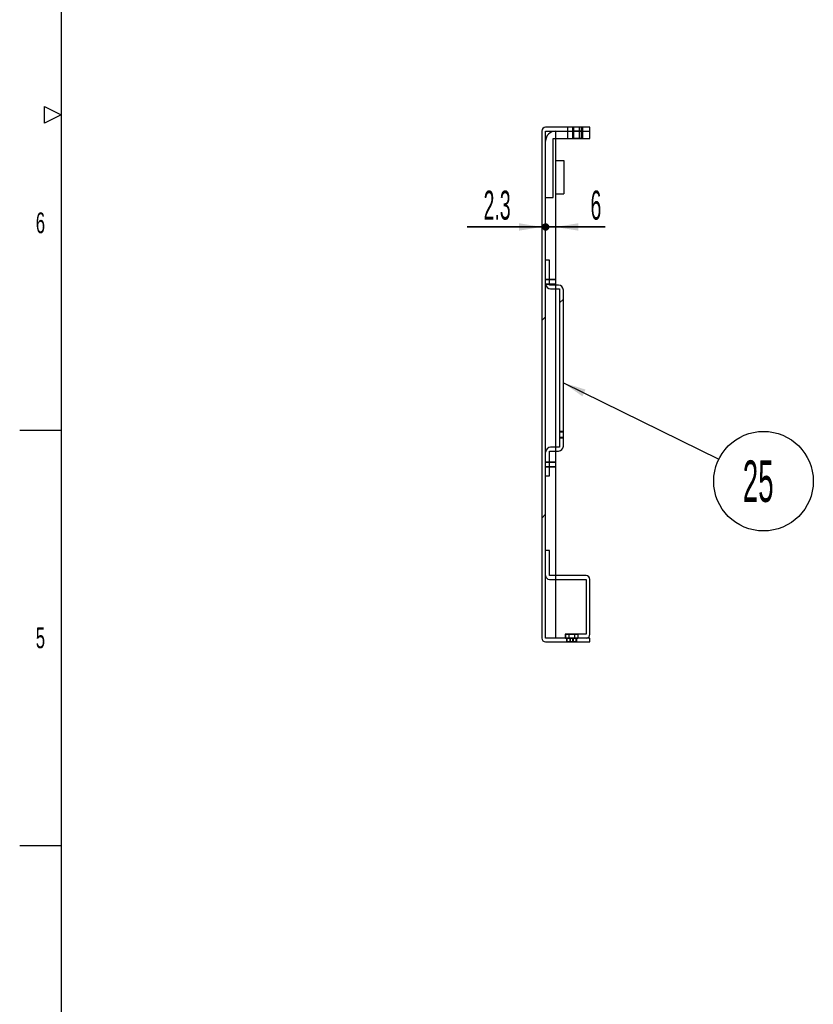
# Model space of a CAD drawing. Header units: millimetres. Extents: x 0 to 839, y 0 to 593.
# Tile 2 of 11: x 20 to 116, y 191 to 309. Entities that reach past the tile are written whole.
import ezdxf

# ---------------------------------------------------------------- set-up
doc = ezdxf.new("R2010")
doc.units = ezdxf.units.MM
doc.header["$LTSCALE"] = 46.255
doc.linetypes.add('HIDDEN', pattern=[0.2, 0.1, -0.1])
doc.layers.get('0').update_dxf_attribs({"linetype": 'CONTINUOUS'})
for name, color, linetype in [('3_DATUM_AXES', 7, 'CONTINUOUS'), ('ALL_AXIS', 7, 'CONTINUOUS'), ('DEFAULT_2', 8, 'HIDDEN')]:
    doc.layers.add(name, color=color, linetype=linetype)
doc.styles.get("Standard").update_dxf_attribs({"font": 'txt', "width": 0.5})
doc.styles.add('TEXTSTYLE_2', font='txt', dxfattribs={"width": 0.6})
doc.dimstyles.new('DIMSTYLE_5', dxfattribs={"dimtxt": 3.5, "dimasz": 2.76, "dimexe": 2, "dimexo": 1, "dimgap": 0.875, "dimtad": 1, "dimdec": 3, "dimlfac": 5, "dimdsep": 46, "dimtxsty": 'Standard', "dimblk": '_FILLED', "dimblk1": '_FILLED', "dimblk2": '_FILLED', "dimcen": 0.09, "dimadec": 3, "dimazin": 2, "dimtp": 0.1, "dimtm": 0.1, "dimtfac": 1, "dimtdec": 3, "dimtofl": 0, "dimtmove": 0, "dimatfit": 3, "dimldrblk": '_FILLED', "dimfxl": 0, "dimtolj": 1, "dimarcsym": 0})
doc.dimstyles.get("Standard").update_dxf_attribs({"dimtxt": 3.5, "dimasz": 2.76, "dimexe": 2, "dimexo": 1, "dimtad": 1, "dimdec": 3, "dimdsep": 46, "dimtxsty": 'Standard', "dimblk": '_FILLED', "dimblk1": '_FILLED', "dimblk2": '_FILLED', "dimcen": 0.09, "dimadec": 3, "dimazin": 2, "dimtol": 1, "dimtp": 0.001, "dimtm": 0.001, "dimtfac": 1, "dimtdec": 3, "dimtofl": 0, "dimtmove": 0, "dimatfit": 3, "dimldrblk": '_FILLED', "dimfxl": 0, "dimtolj": 1, "dimarcsym": 0})
pattern_1 = [(45, (0, 0), (-11.8935, 11.8935), [])]

# ---------------------------------------------------------------- blocks, each defined once
blk = doc.blocks.new('_FILLED')
at = {"color": 0, "linetype": 'ByBlock'}
blk.add_solid([(0, 0), (-1, 0.163), (-1, -0.163)], dxfattribs=at)
blk = doc.blocks.new('_DOT')
at = {"color": 0, "linetype": 'ByBlock'}
blk.add_line((-0.163, 0), (-1, 0), dxfattribs=at)
at = {"color": 0, "linetype": 'ByBlock', "const_width": 0.163}
blk.add_lwpolyline([(-0.082, 0, 1), (0.082, 0, 1)], format="xyb", close=True, dxfattribs=at)
blk = doc.blocks.new('*D84')
at = {"color": 2, "linetype": 'Continuous'}
for p, q in [((82.92, 284.5), (73.91, 284.5)), ((73.91, 284.5), (83.15, 284.5)), ((88.38, 284.5), (83.15, 284.5)), ((83.38, 284.5), (88.38, 284.5))]:
    blk.add_line(p, q, dxfattribs=at)
at = {"color": 2, "linetype": 'Continuous', "xscale": 2.76, "yscale": 2.76, "zscale": 2.76}
blk.add_blockref('_FILLED', (82.92, 284.5), dxfattribs=at)
at = {"color": 2, "linetype": 'Continuous', "xscale": 2.76, "yscale": 2.76, "zscale": 2.76, "rotation": 180}
blk.add_blockref('_DOT', (83.38, 284.5), dxfattribs=at)
at = {"color": 2, "linetype": 'Continuous', "insert": (79.16, 288.88), "char_height": 3.5, "width": 5.25, "attachment_point": 3, "line_spacing_factor": 0.9}
blk.add_mtext('2.3', dxfattribs=at)
blk = doc.blocks.new('*D85')
at = {"color": 2, "linetype": 'Continuous'}
for p, q in [((83.38, 284.5), (78.38, 284.5)), ((78.38, 284.5), (83.98, 284.5)), ((90.54, 284.5), (83.98, 284.5)), ((84.58, 284.5), (90.54, 284.5))]:
    blk.add_line(p, q, dxfattribs=at)
at = {"color": 2, "linetype": 'Continuous', "xscale": 2.76, "yscale": 2.76, "zscale": 2.76}
blk.add_blockref('_DOT', (83.38, 284.5), dxfattribs=at)
at = {"color": 2, "linetype": 'Continuous', "xscale": 2.76, "yscale": 2.76, "zscale": 2.76, "rotation": 180}
blk.add_blockref('_FILLED', (84.58, 284.5), dxfattribs=at)
at = {"color": 2, "linetype": 'Continuous', "insert": (88.79, 288.88), "char_height": 3.5, "width": 1.75, "attachment_point": 1, "line_spacing_factor": 0.9}
blk.add_mtext('6', dxfattribs=at)
blk = doc.blocks.new('CUSTOM_BALLOON_Q_BL12', base_point=(109.64, 253.87))
at = {"color": 2, "linetype": 'Continuous'}
blk.add_circle((109.64, 253.87), 6, dxfattribs=at)
at = {"color": 2, "linetype": 'Continuous', "insert": (107.14, 256.37), "char_height": 5, "width": 5, "attachment_point": 1, "line_spacing_factor": 0.9}
blk.add_mtext('25', dxfattribs=at)

msp = doc.modelspace()

# ---------------------------------------------------------------- hatches: boundary and pattern name
at = {"linetype": 'Continuous'}
h = msp.add_hatch(dxfattribs=at)
h.set_pattern_fill('DEFAULT__39', color=2, scale=16.82, angle=45, style=0, pattern_type=0)
h.set_pattern_definition(pattern_1)
edge = h.paths.add_edge_path()
edge.add_line((88.72071, 296.50343), (83.38071, 296.50343))
edge.add_line((88.72071, 296.04343), (88.72071, 296.50343))
edge.add_line((83.38071, 296.04343), (88.72071, 296.04343))
edge.add_line((83.38071, 234.96343), (83.38071, 296.04343))
edge.add_line((88.72071, 234.96343), (83.38071, 234.96343))
edge.add_line((88.72071, 234.50343), (88.72071, 234.96343))
edge.add_line((83.38071, 234.50343), (88.72071, 234.50343))
edge.add_arc((83.38071, 234.96343), 0.46, 180, 270)
edge.add_line((82.92071, 296.04343), (82.92071, 234.96343))
edge.add_arc((83.38071, 296.04343), 0.46, 90, 180)
h = msp.add_hatch(dxfattribs=at)
h.set_pattern_fill('DEFAULT__42', color=2, scale=16.82, angle=45, style=0, pattern_type=0)
h.set_pattern_definition(pattern_1)
edge = h.paths.add_edge_path()
edge.add_line((88.72071, 296.04343), (84.58071, 296.04343))
edge.add_line((88.72071, 295.14343), (88.72071, 296.04343))
edge.add_line((84.28071, 295.14343), (88.72071, 295.14343))
edge.add_line((84.28071, 288.04343), (84.28071, 295.14343))
edge.add_line((83.38071, 288.04343), (84.28071, 288.04343))
edge.add_line((83.38071, 294.84343), (83.38071, 288.04343))
edge.add_arc((84.58071, 294.84343), 1.2, 90, 180)
h = msp.add_hatch(dxfattribs=at)
h.set_pattern_fill('DEFAULT__44', color=2, scale=16.82, angle=45, style=0, pattern_type=0)
h.set_pattern_definition(pattern_1)
edge = h.paths.add_edge_path()
edge.add_line((83.84071, 254.50343), (83.84071, 257.50343))
edge.add_line((83.38071, 254.50343), (83.84071, 254.50343))
edge.add_line((83.38071, 257.36343), (83.38071, 254.50343))
edge.add_arc((83.98071, 257.36343), 0.6, 90, 180)
edge.add_line((85.06071, 257.96343), (83.98071, 257.96343))
edge.add_line((85.06071, 277.04343), (85.06071, 257.96343))
edge.add_line((83.98071, 277.04343), (85.06071, 277.04343))
edge.add_arc((83.98071, 277.64343), 0.6, 180, 270)
edge.add_line((83.38071, 280.50343), (83.38071, 277.64343))
edge.add_line((83.84071, 280.50343), (83.38071, 280.50343))
edge.add_line((83.84071, 277.50343), (83.84071, 280.50343))
edge.add_line((84.92071, 277.50343), (83.84071, 277.50343))
edge.add_arc((84.92071, 276.90343), 0.6, 0, 90)
edge.add_line((85.52071, 258.10343), (85.52071, 276.90343))
edge.add_arc((84.92071, 258.10343), 0.6, 270, 360)
edge.add_line((83.84071, 257.50343), (84.92071, 257.50343))
h = msp.add_hatch(dxfattribs=at)
h.set_pattern_fill('DEFAULT__40', color=2, scale=16.82, angle=45, style=0, pattern_type=0)
h.set_pattern_definition(pattern_1)
edge = h.paths.add_edge_path()
edge.add_line((85.72071, 234.96343), (88.26071, 234.96343))
edge.add_line((85.72071, 235.42343), (85.72071, 234.96343))
edge.add_line((88.26071, 235.42343), (85.72071, 235.42343))
edge.add_line((88.26071, 242.04343), (88.26071, 235.42343))
edge.add_line((83.84071, 242.04343), (88.26071, 242.04343))
edge.add_arc((83.84071, 242.50343), 0.46, 180, 270)
edge.add_line((83.38071, 245.50343), (83.38071, 242.50343))
edge.add_line((83.84071, 245.50343), (83.38071, 245.50343))
edge.add_line((83.84071, 242.50343), (83.84071, 245.50343))
edge.add_line((88.26071, 242.50343), (83.84071, 242.50343))
edge.add_arc((88.26071, 242.04343), 0.46, 0, 90)
edge.add_line((88.72071, 235.42343), (88.72071, 242.04343))
edge.add_arc((88.26071, 235.42343), 0.46, 270, 360)

# ---------------------------------------------------------------- linework, layer by layer
at = {"color": 7, "linetype": 'Continuous'}
for p, q in [((25, 584), (25, 10)), ((82.92071, 296.04343), (82.92071, 234.96343)), ((88.72071, 296.50343), (83.38071, 296.50343)), ((83.38071, 234.96343), (83.38071, 296.04343)), ((83.38071, 296.04343), (88.72071, 296.04343)), ((88.72071, 295.14343), (88.72071, 296.50343)), ((84.28071, 288.04343), (84.28071, 295.14343)), ((84.28071, 295.14343), (88.72071, 295.14343)), ((84.58071, 295.14343), (84.58071, 277.50343)), ((84.58071, 292.50343), (85.58071, 292.50343)), ((85.58071, 292.50343), (85.58071, 288.50343)), ((84.58071, 288.50343), (85.58071, 288.50343)), ((83.38071, 288.04343), (84.28071, 288.04343)), ((83.84071, 280.50343), (83.38071, 280.50343)), ((83.84071, 277.50343), (83.84071, 280.50343)), ((84.92071, 277.50343), (83.84071, 277.50343)), ((83.98071, 277.04343), (85.06071, 277.04343)), ((84.58071, 277.04343), (84.58071, 257.96343)), ((85.06071, 277.04343), (85.06071, 257.96343)), ((85.52071, 258.10343), (85.52071, 276.90343)), ((83.84071, 254.50343), (83.84071, 257.50343)), ((83.84071, 257.50343), (84.92071, 257.50343)), ((85.06071, 257.96343), (83.98071, 257.96343)), ((84.58071, 257.50343), (84.58071, 242.50343)), ((83.38071, 254.50343), (83.84071, 254.50343)), ((83.84071, 245.50343), (83.38071, 245.50343)), ((83.84071, 242.50343), (83.84071, 245.50343)), ((88.26071, 242.50343), (83.84071, 242.50343)), ((83.84071, 242.04343), (88.26071, 242.04343)), ((84.58071, 242.04343), (84.58071, 234.96343)), ((88.26071, 242.04343), (88.26071, 235.42343)), ((88.72071, 235.42343), (88.72071, 242.04343)), ((88.72071, 234.96343), (83.38071, 234.96343)), ((85.72071, 235.42343), (85.72071, 234.96343)), ((88.26071, 235.42343), (85.72071, 235.42343)), ((88.72071, 234.50343), (88.72071, 234.96343)), ((83.38071, 234.50343), (88.72071, 234.50343))]:
    msp.add_line(p, q, dxfattribs=at)
at = {"color": 2, "linetype": 'Continuous'}
for p, q in [((23, 296.99998), (23, 299.00001)), ((23, 299.00001), (25, 297.99998)), ((25, 297.99998), (23, 296.99998)), ((20.00001, 259.99998), (25, 259.99998)), ((20.00001, 209.99998), (25, 209.99998))]:
    msp.add_line(p, q, dxfattribs=at)
at = {"color": 7, "linetype": 'Continuous'}
for centre, radius, start, end in [((83.38071, 296.04343), 0.46, 90, 180), ((84.58071, 294.84343), 1.2, 90, 180), ((83.98071, 277.64343), 0.6, 180, 270), ((84.92071, 276.90343), 0.6, 0, 90), ((83.98071, 257.36343), 0.6, 90, 180), ((84.92071, 258.10343), 0.6, 270, 360), ((83.84071, 242.50343), 0.46, 180, 270), ((88.26071, 242.04343), 0.46, 0, 90), ((83.38071, 234.96343), 0.46, 180, 270), ((88.26071, 235.42343), 0.46, 270, 360)]:
    msp.add_arc(centre, radius, start, end, dxfattribs=at)
at = {"layer": '3_DATUM_AXES', "color": 8, "linetype": 'HIDDEN'}
for p, q in [((85.77071, 235.42343), (85.77071, 234.96343)), ((85.77071, 235.42343), (87.27071, 235.42343)), ((85.77071, 234.96343), (87.27071, 234.96343)), ((85.99071, 234.50343), (85.99071, 234.96343)), ((86.17071, 235.42343), (86.17071, 234.96343)), ((86.39071, 234.50343), (86.39071, 234.96343)), ((86.65071, 234.50343), (86.65071, 234.96343)), ((86.87071, 235.42343), (86.87071, 234.96343)), ((87.05071, 234.50343), (87.05071, 234.96343)), ((87.27071, 235.42343), (87.27071, 234.96343)), ((87.05071, 234.50343), (85.99071, 234.50343))]:
    msp.add_line(p, q, dxfattribs=at)
at = {"layer": 'ALL_AXIS', "color": 8, "linetype": 'HIDDEN'}
for p, q in [((86.72071, 296.50343), (86.72071, 295.14343)), ((87.72071, 296.50343), (86.72071, 296.50343)), ((87.72071, 296.04343), (86.72071, 296.04343)), ((87.72071, 296.50343), (87.72071, 295.14343)), ((87.72071, 295.14343), (86.72071, 295.14343))]:
    msp.add_line(p, q, dxfattribs=at)
at = {"layer": 'DEFAULT_2', "color": 8, "linetype": 'HIDDEN'}
for p, q in [((84.58071, 296.04343), (84.58071, 295.14343)), ((86.01071, 296.50343), (86.01071, 295.14343)), ((86.62071, 296.50343), (86.62071, 295.14343)), ((86.72071, 295.14343), (86.72071, 296.50343)), ((87.43071, 296.50343), (87.43071, 295.14343)), ((87.72071, 295.14343), (87.72071, 296.50343)), ((87.82071, 296.50343), (87.82071, 295.14343)), ((83.38071, 278.20343), (84.58071, 278.20343)), ((83.38071, 278.15343), (84.58071, 278.15343)), ((83.38071, 277.65343), (84.58071, 277.65343)), ((83.38071, 277.60343), (84.58071, 277.60343)), ((84.58071, 277.50343), (84.58071, 277.04343)), ((85.06071, 259.90343), (85.52071, 259.90343)), ((85.06071, 259.83343), (85.52071, 259.83343)), ((85.06071, 259.17343), (85.52071, 259.17343)), ((85.06071, 259.10343), (85.52071, 259.10343)), ((84.58071, 257.96343), (84.58071, 257.50343)), ((83.38071, 256.20343), (84.58071, 256.20343)), ((83.38071, 256.15343), (84.58071, 256.15343)), ((83.38071, 255.65343), (84.58071, 255.65343)), ((83.38071, 255.60343), (84.58071, 255.60343)), ((84.58071, 242.50343), (84.58071, 242.04343)), ((85.77071, 235.42343), (85.77071, 234.96343)), ((85.92071, 234.50343), (85.92071, 234.96343)), ((85.99071, 234.50343), (85.99071, 234.96343)), ((86.17071, 235.42343), (86.17071, 234.96343)), ((86.32071, 234.50343), (86.32071, 234.96343)), ((86.39071, 234.50343), (86.39071, 234.96343)), ((86.65071, 234.50343), (86.65071, 234.96343)), ((86.72071, 234.50343), (86.72071, 234.96343)), ((86.87071, 235.42343), (86.87071, 234.96343)), ((87.05071, 234.50343), (87.05071, 234.96343)), ((87.12071, 234.50343), (87.12071, 234.96343)), ((87.27071, 235.42343), (87.27071, 234.96343))]:
    msp.add_line(p, q, dxfattribs=at)

# ---------------------------------------------------------------- block references
at = {"color": 2, "linetype": 'Continuous'}
msp.add_blockref('CUSTOM_BALLOON_Q_BL12', (109.63842, 253.87189), dxfattribs=at)

# ---------------------------------------------------------------- texts
at = {"color": 2, "linetype": 'Continuous', "char_height": 2.5, "width": 1.5, "attachment_point": 2, "line_spacing_factor": 0.9, "style": 'TEXTSTYLE_2'}
for s, insert in [('6', (22.5, 286.25)), ('5', (22.5, 236.25))]:
    msp.add_mtext(s, dxfattribs=dict(at, insert=insert))

# ---------------------------------------------------------------- dimensions: what is measured, and where the dimension line sits
at = {"color": 2, "linetype": 'Continuous'}
dim = msp.add_linear_dim(base=(83.38071, 284.50343), p1=(82.92071, 296.04343), p2=(83.38071, 296.04343), dimstyle='DIMSTYLE_5', override={"dimblk2": 'DOT', "dimsah": 1}, dxfattribs=at)
dim.commit()
dim.dimension.update_dxf_attribs({"geometry": '*D84', "text_midpoint": (76.59159, 284.50343), "dimtype": 160})
dim = msp.add_linear_dim(base=(83.38071, 284.50343), p1=(84.58071, 296.04343), p2=(83.38071, 296.04343), angle=180, dimstyle='DIMSTYLE_5', override={"dimblk2": 'DOT', "dimsah": 1}, dxfattribs=at)
dim.commit()
dim.dimension.update_dxf_attribs({"geometry": '*D85', "text_midpoint": (89.66654, 284.50343), "dimtype": 160})

# ---------------------------------------------------------------- leaders
msp.add_leader([(85.52071, 265.72342), (104.25347, 256.51807)], dimstyle='Standard', override={"dimtad": 0}, dxfattribs=at)

doc.saveas('drawing.dxf')
